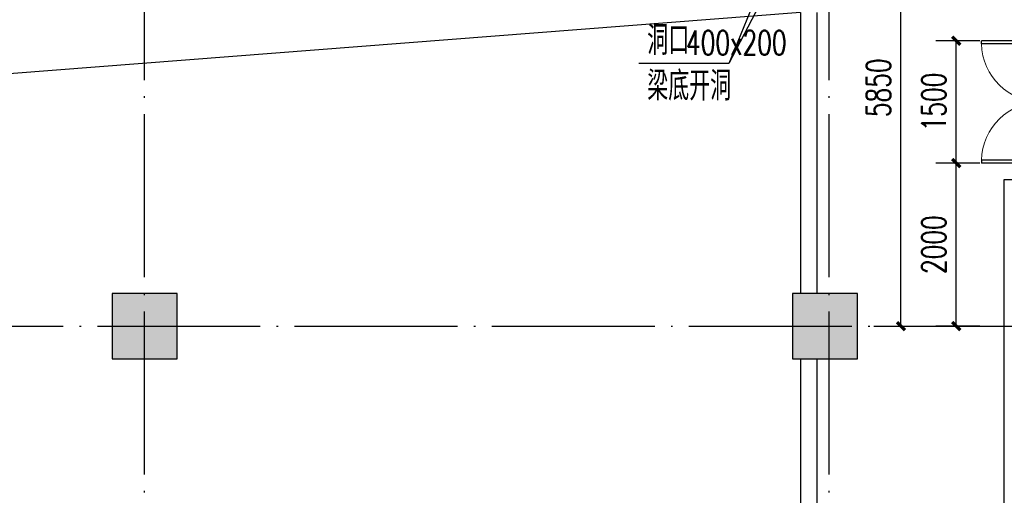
# Model space of a CAD drawing. Extents: x 797781 to 1255204, y 21234 to 1024248.
# Tile 253 of 256: x 945375 to 957458, y 276447 to 282282. Entities that reach past the tile are written whole.
import ezdxf

# ---------------------------------------------------------------- set-up
doc = ezdxf.new("R2010")
doc.units = 0
doc.header["$LTSCALE"] = 1000
doc.header["$MEASUREMENT"] = 0
doc.linetypes.add('230303生产综合楼-平面图_t8$0$DOTE', pattern=[2.42, 2, -0.2, 0.02, -0.2])
for name, color, linetype in [('230303生产综合楼-平面图_t8$0$COLUMN', 40, 'Continuous'), ('230303生产综合楼-平面图_t8$0$DOOR_FIRE', 4, 'Continuous'), ('230303生产综合楼-平面图_t8$0$DOTE', 1, '230303生产综合楼-平面图_t8$0$DOTE'), ('230303生产综合楼-平面图_t8$0$STAIR', 2, 'Continuous'), ('230303生产综合楼-平面图_t8$0$WALL', 40, 'Continuous'), ('DIM_LEAD', 3, 'Continuous'), ('PUB_DIM', 3, 'Continuous'), ('PUB_HATCH', 8, 'Continuous'), ('PUB_TEXT', 7, 'Continuous')]:
    doc.layers.add(name, color=color, linetype=linetype)
doc.styles.add('_TCH_DIM', font='SIMPLEX', dxfattribs={"bigfont": 'GBCBIG'})
doc.styles.add('_TCH_DIM_T3', font='SIMPLEX', dxfattribs={"width": 0.705882, "bigfont": 'GBCBIG'})
doc.dimstyles.new('_TCH_ARCH&&100', dxfattribs={"dimtxt": 297.5, "dimasz": 100, "dimexe": 250, "dimexo": 300, "dimgap": 126.25, "dimtad": 1, "dimdec": 0, "dimzin": 0, "dimdsep": 46, "dimtxsty": '_TCH_DIM_T3', "dimblk": 'ARCHTICK', "dimcen": 0.09, "dimclrt": 7, "dimazin": 2, "dimtfac": 1, "dimtdec": 0, "dimtix": 1, "dimtmove": 2, "dimatfit": 3, "dimfxl": 1, "dimtolj": 1, "dimtzin": 0, "dimarcsym": 0})

# ---------------------------------------------------------------- blocks, each defined once
blk = doc.blocks.new('_ArchTick')
at = {"color": 0, "linetype": 'ByBlock', "const_width": 0.4}
blk.add_lwpolyline([(-0.5, -0.5), (0.5, 0.5)], dxfattribs=at)
blk = doc.blocks.new('*D6703')
at = {"layer": 'Defpoints', "color": 0, "transparency": 16777216}
for p in [(787813, 281334), (788444, 281334), (787813, 275484)]:
    blk.add_point(p, dxfattribs=at)
at = {"layer": 'PUB_DIM', "color": 0, "lineweight": -2, "transparency": 16777216}
for p, q in [((788113, 281334), (788694, 281334)), ((788444, 275484), (788444, 281334)), ((788113, 275484), (788694, 275484))]:
    blk.add_line(p, q, dxfattribs=at)
at = {"layer": 'PUB_DIM', "color": 0, "lineweight": -2, "transparency": 16777216, "xscale": 100, "yscale": 100, "zscale": 100}
for p, rotation in [((788444, 281334), 90), ((788444, 275484), 270)]:
    blk.add_blockref('_ArchTick', p, dxfattribs=dict(at, rotation=rotation))
at = {"layer": 'PUB_DIM', "color": 7, "transparency": 16777216, "insert": (788169, 278409), "char_height": 297.5, "attachment_point": 5, "rotation": 90, "style": '_TCH_DIM_T3'}
blk.add_mtext('\\A1;5850', dxfattribs=at)
blk = doc.blocks.new('230303生产综合楼-平面图_t8$0$$DorLib2D$00000002')
for p, q in [((-0.5, 0), (-0.5, 0.4875)), ((-0.475, 0.4875), (-0.5, 0.4875)), ((-0.475, 0), (-0.475, 0.4875)), ((0.475, 0), (0.475, 0.4875)), ((0.475, 0.4875), (0.5, 0.4875)), ((0.5, 0), (0.5, 0.4875)), ((-0.5, 0), (-0.475, 0)), ((0.5, 0), (0.475, 0))]:
    blk.add_line(p, q)
at = {"lineweight": 13}
for centre, start, end in [((-0.4875, 0), 0, 88.53072), ((0.4875, 0), 91.46928, 180)]:
    blk.add_arc(centre, 0.4875, start, end, dxfattribs=at)
blk = doc.blocks.new('*D2649')
at = {"layer": 'Defpoints', "color": 0, "transparency": 16777216}
for p in [(956868, 282022), (957458, 282022), (957458, 280522)]:
    blk.add_point(p, dxfattribs=at)
at = {"layer": 'PUB_DIM', "color": 0, "lineweight": -2, "transparency": 16777216}
for p, q in [((957158, 282022), (956618, 282022)), ((956868, 280522), (956868, 282022)), ((957158, 280522), (956618, 280522))]:
    blk.add_line(p, q, dxfattribs=at)
at = {"layer": 'PUB_DIM', "color": 0, "lineweight": -2, "transparency": 16777216, "xscale": 100, "yscale": 100, "zscale": 100}
for p, rotation in [((956868, 282022), 90), ((956868, 280522), 270)]:
    blk.add_blockref('_ArchTick', p, dxfattribs=dict(at, rotation=rotation))
at = {"layer": 'PUB_DIM', "color": 7, "transparency": 16777216, "insert": (956593, 281272), "char_height": 297.5, "attachment_point": 5, "rotation": 90, "style": '_TCH_DIM_T3'}
blk.add_mtext('\\A1;1500', dxfattribs=at)
blk = doc.blocks.new('*D2650')
at = {"layer": 'Defpoints', "color": 0, "transparency": 16777216}
for p in [(956868, 280522), (957458, 280522), (957458, 278522)]:
    blk.add_point(p, dxfattribs=at)
at = {"layer": 'PUB_DIM', "color": 0, "lineweight": -2, "transparency": 16777216}
for p, q in [((957158, 280522), (956618, 280522)), ((956868, 278522), (956868, 280522)), ((957158, 278522), (956618, 278522))]:
    blk.add_line(p, q, dxfattribs=at)
at = {"layer": 'PUB_DIM', "color": 0, "lineweight": -2, "transparency": 16777216, "xscale": 100, "yscale": 100, "zscale": 100}
for p, rotation in [((956868, 280522), 90), ((956868, 278522), 270)]:
    blk.add_blockref('_ArchTick', p, dxfattribs=dict(at, rotation=rotation))
at = {"layer": 'PUB_DIM', "color": 7, "transparency": 16777216, "insert": (956593, 279522), "char_height": 297.5, "attachment_point": 5, "rotation": 90, "style": '_TCH_DIM_T3'}
blk.add_mtext('\\A1;2000', dxfattribs=at)
blk = doc.blocks.new('_FZH')
blk.add_lwpolyline([(-0.5, -0.5), (0.5, -0.5), (0.5, 0.5), (-0.5, 0.5)], close=True)
at = {"layer": 'PUB_HATCH'}
blk.add_solid([(-0.5, -0.5), (0.5, -0.5), (-0.5, 0.5), (0.5, 0.5)], dxfattribs=at)
blk = doc.blocks.new('2FQD')
at = {"layer": 'DIM_LEAD'}
for p, q in [((787612.5, 281834.5), (786332.5, 278708.5)), ((787612.5, 281184.5), (786332.5, 278708.5)), ((786332.5, 278708.5), (785225.8, 278708.5))]:
    blk.add_line(p, q, dxfattribs=at)
at = {"layer": 'PUB_TEXT', "style": '_TCH_DIM'}
for s, p in [('洞口', (785330.8, 278813.5)), ('梁底开洞', (785330.8, 278253.5))]:
    blk.add_text(s, height=357.45, dxfattribs=at).set_placement(p)
at = {"layer": 'PUB_TEXT', "style": '_TCH_DIM', "width": 0.705882}
blk.add_text('400x200', height=297.5, dxfattribs=at).set_placement((785807.4, 278813.5))
at = {"layer": 'PUB_DIM'}
dim = blk.add_aligned_dim(p1=(787812.9, 275484.5), p2=(787812.9, 281334.5), distance=-631.5, dimstyle='_TCH_ARCH&&100', dxfattribs=at)
dim.commit()
dim.dimension.update_dxf_attribs({"geometry": '*D6703', "text_midpoint": (788169.5, 278409.5)})

msp = doc.modelspace()

# ---------------------------------------------------------------- linework, layer by layer
at = {"layer": '230303生产综合楼-平面图_t8$0$DOTE'}
for p, q in [((946908, 267021.6), (946908, 298621.6)), ((955308, 267021.6), (955308, 298621.6)), ((895508, 278521.6), (989908, 278521.6))]:
    msp.add_line(p, q, dxfattribs=at)
at = {"layer": '230303生产综合楼-平面图_t8$0$STAIR'}
msp.add_lwpolyline([(954958, 282371.6), (932839.6, 280655.6), (930458, 272571.6)], dxfattribs=at)
at = {"layer": '230303生产综合楼-平面图_t8$0$WALL'}
for p, q in [((954958, 282371.6), (954958, 278921.6)), ((955158, 282371.6), (955158, 278921.6)), ((957458, 273271.6), (957458, 280321.6)), ((957458, 280321.6), (957808, 280321.6)), ((954958, 278121.6), (954958, 272571.6)), ((955158, 278121.6), (955158, 272571.6))]:
    msp.add_line(p, q, dxfattribs=at)

# ---------------------------------------------------------------- block references
msp.add_blockref('2FQD', (167745.5, 3037.1))
at = {"layer": '230303生产综合楼-平面图_t8$0$COLUMN', "xscale": 800, "yscale": 800, "zscale": 800, "rotation": 270}
for p in [(946908, 278521.6), (955258, 278521.6)]:
    msp.add_blockref('_FZH', p, dxfattribs=at)
at = {"layer": '230303生产综合楼-平面图_t8$0$DOOR_FIRE', "xscale": 1500, "yscale": 1500, "zscale": 200, "rotation": 90.00000000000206}
msp.add_blockref('230303生产综合楼-平面图_t8$0$$DorLib2D$00000002', (957908, 281271.6), dxfattribs=at)

# ---------------------------------------------------------------- dimensions: what is measured, and where the dimension line sits
at = {"layer": 'PUB_DIM'}
for p1, p2, picture, middle in [((957458, 280521.6), (957458, 282021.6), '*D2649', (956593, 281271.6)), ((957458, 278521.6), (957458, 280521.6), '*D2650', (956593, 279521.6))]:
    dim = msp.add_aligned_dim(p1=p1, p2=p2, distance=590, dimstyle='_TCH_ARCH&&100', dxfattribs=at)
    dim.commit()
    dim.dimension.update_dxf_attribs({"geometry": picture, "text_midpoint": middle})

doc.saveas('drawing.dxf')
